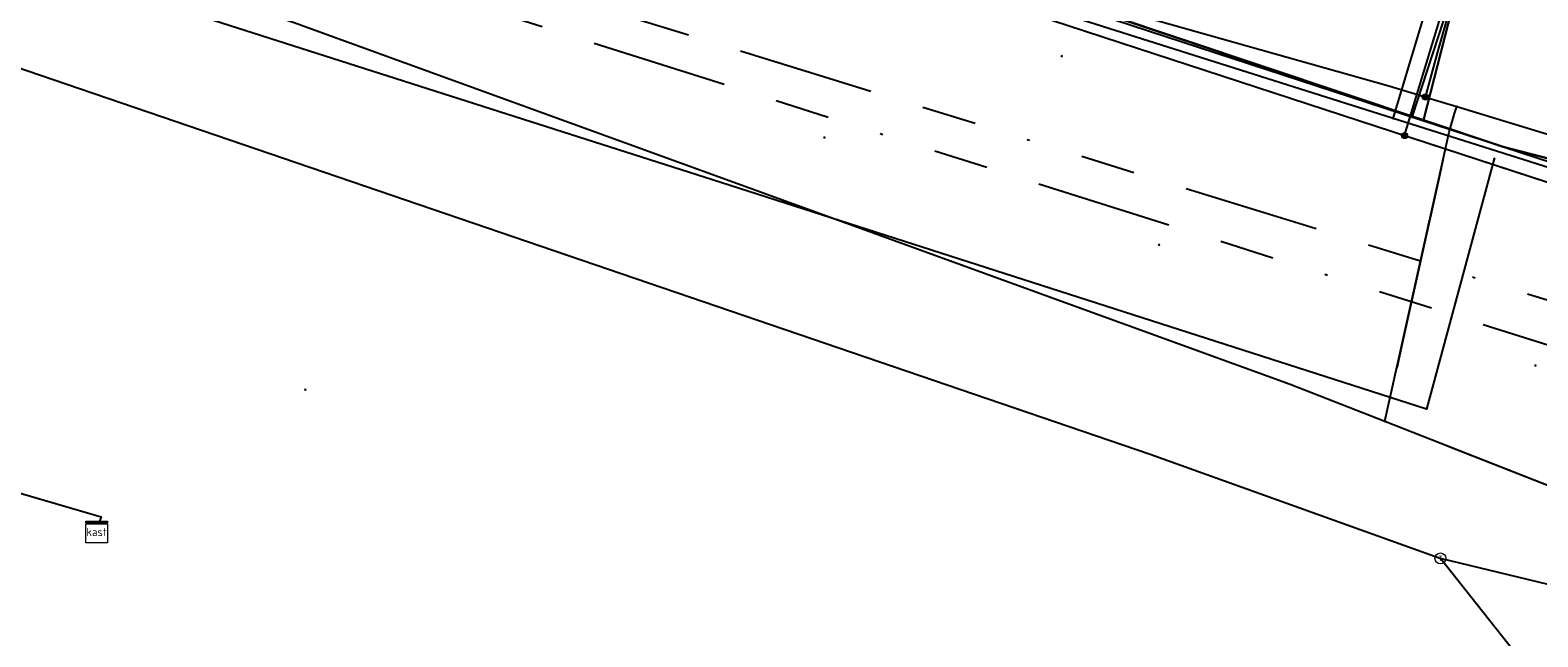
# Model space of a CAD drawing. Header units: metres. Extents: x 253430 to 254090, y 592748 to 593165.
# Tile 122 of 146: x 253925 to 253981, y 592969 to 592991. Entities that reach past the tile are written whole.
import ezdxf
from ezdxf.enums import TextEntityAlignment as Align
from ezdxf.lldxf.tags import DXFTag

# ---------------------------------------------------------------- set-up
doc = ezdxf.new("R2010")
doc.units = ezdxf.units.M
doc.linetypes.add('RI-OVERIG-SO', pattern=[17, 5, -2, 2, -2, 0, -2, 2, -2])
for name, color, linetype in [('B-WE-KL-DATA-G', 90, 'KL-DATA-SO'), ('B-WE-KL-DATA_DUCT-G', 90, 'Continuous'), ('B-WE-KL-DATA_HULPSTUK-S', 90, 'Continuous'), ('B-WE-KL-DATA_KABELBED-G', 90, 'Continuous'), ('B-WE-KL-DATA_MANTELBUIS-G', 90, 'Continuous'), ('B-WE-KL-ET_LS-G', 190, 'KL-LS-SO'), ('B-WE-KL-ET_LS_HULPSTUK-S', 190, 'Continuous'), ('B-WE-KL-ET_LS_KABELBED-G', 190, 'Continuous'), ('B-WE-KL-GAS_LD-G', 50, 'KL-GAS_LD-SO'), ('B-WE-KL-GAS_LD_HULPSTUK-S', 50, 'Continuous'), ('B-WE-KL-WATER-G', 170, 'KL-WATER-SO'), ('B-WE-KL-WATER_HULPSTUK-S', 170, 'Continuous'), ('B-WE-RI-VRIJVERVAL-G', 210, 'RI-OVERIG-SO'), ('B-WE-RI-VRIJVERVAL_HULPSTUK-S', 210, 'Continuous')]:
    doc.layers.add(name, color=color, linetype=linetype)
doc.styles.add('NLCS-ISO', font='txt')
doc.styles.get("Standard").update_dxf_attribs({"font": 'simplex.shx'})
tags = doc.linetypes.add('KL-DATA-SO', pattern='A,4,-1,[101,NLCS.SHX,S=0.5,R=0,X=0,Y=0],-1,4,-1,["D",Standard,S=1,R=0,X=-0.25,Y=-0.5],-1.5', length=12.5).pattern_tags.tags
tags[18] = DXFTag(74, 10)
tags = doc.linetypes.add('KL-GAS_LD-SO', pattern='A,4,-1,[69,NLCS.SHX,S=0.5,R=0,X=0,Y=0],-1,4,-1,["L",Standard,S=1,R=0,X=0.25,Y=-0.5],-2', length=13).pattern_tags.tags
tags[18] = DXFTag(74, 10)
tags = doc.linetypes.add('KL-LS-SO', pattern='A,4,-1,[103,NLCS.SHX,S=0.75,R=0,X=0,Y=0],-1,4,-1,["L",Standard,S=1,R=0,X=0,Y=-0.5],-2', length=13).pattern_tags.tags
tags[18] = DXFTag(74, 10)
doc.linetypes.add('KL-WATER-SO', pattern='A,7,-0.5,[168,NLCS.SHX,S=0.75,R=0,X=0.75,Y=0],-2', length=9.5)

# ---------------------------------------------------------------- blocks, each defined once
blk = doc.blocks.new('SKL-WTB_HULP_OVERIG-SO')
at = {"color": 0, "linetype": 'ByBlock', "lineweight": 18}
for points in [[(-0.14, 0.14), (0.14, -0.14)], [(0.14, 0.14), (-0.14, -0.14)]]:
    blk.add_lwpolyline(points, dxfattribs=at)
at = {"color": 0, "linetype": 'ByBlock', "lineweight": 18, "style": 'NLCS-ISO', "flags": 1}
for tag, p in [('TYPE', (1.5, 0)), ('OMSCHRIJVING', (1.5, -3)), ('LABEL', (1.5, -1.5))]:
    blk.add_attdef(tag, p, '', height=1, dxfattribs=at)
blk = doc.blocks.new('SKL-WTB_HULP_MOF-SO')
at = {"linetype": 'ByBlock', "lineweight": 18}
h = blk.add_hatch(color=0, dxfattribs=at)
h.dxf.hatch_style = 1
h.paths.add_polyline_path([(-0.5625, 0, 1), (0.5625, 0, 1)])
at = {"color": 0, "linetype": 'ByBlock', "lineweight": 18}
blk.add_circle((0, 0), 0.5625, dxfattribs=at)
at = {"color": 0, "linetype": 'ByBlock', "lineweight": 18, "style": 'NLCS-ISO', "flags": 1}
for tag, p in [('TYPE', (1.5, 0)), ('OMSCHRIJVING', (1.5, -3)), ('LABEL', (1.5, -1.5))]:
    blk.add_attdef(tag, p, '', height=1, dxfattribs=at)
blk = doc.blocks.new('SKL-WTB_HULP_T STUK-SO')
at = {"color": 0, "linetype": 'ByBlock', "lineweight": 18}
blk.add_circle((0, 0), 1, dxfattribs=at)
at = {"color": 0, "linetype": 'ByBlock', "lineweight": -2, "style": 'NLCS-ISO'}
blk.add_text('T', height=1, dxfattribs=at).set_placement((0, 0), align=Align.MIDDLE_CENTER)
at = {"color": 0, "linetype": 'ByBlock', "lineweight": 18, "style": 'NLCS-ISO', "flags": 1}
for tag, p in [('TYPE', (1.5, 0)), ('OMSCHRIJVING', (1.5, -3)), ('LABEL', (1.5, -1.5))]:
    blk.add_attdef(tag, p, '', height=1, dxfattribs=at)
blk = doc.blocks.new('SKL-WTB_HULP_KAST-SO')
at = {"color": 0, "linetype": 'ByBlock', "lineweight": 18}
for points in [[(-2, 2), (2, 2), (2, 1.68), (-2, 1.68)], [(-2, 1.52), (2, 1.52), (2, -2), (-2, -2)]]:
    blk.add_lwpolyline(points, close=True, dxfattribs=at)
at = {"color": 0, "linetype": 'ByBlock', "lineweight": 18, "style": 'NLCS-ISO'}
blk.add_text('kast', height=1.5, dxfattribs=at).set_placement((0, 0), align=Align.MIDDLE_CENTER)
at = {"color": 0, "linetype": 'ByBlock', "lineweight": 18, "style": 'NLCS-ISO', "flags": 1}
for tag, p in [('TYPE', (2.5, 0)), ('OMSCHRIJVING', (2.5, -3)), ('LABEL', (2.5, -1.5))]:
    blk.add_attdef(tag, p, '', height=1, dxfattribs=at)
blk = doc.blocks.new('SRI-HULP_OVERIG-SO')
at = {"color": 0, "linetype": 'ByBlock', "lineweight": 18}
for points in [[(-0.14, 0.14), (0.14, -0.14)], [(0.14, 0.14), (-0.14, -0.14)]]:
    blk.add_lwpolyline(points, dxfattribs=at)
at = {"color": 0, "linetype": 'ByBlock', "lineweight": 18, "style": 'NLCS-ISO', "flags": 1}
for tag, p in [('TYPE', (1.5, 0)), ('OMSCHRIJVING', (1.5, -3)), ('LABEL', (1.5, -1.5))]:
    blk.add_attdef(tag, p, '', height=1, dxfattribs=at)

msp = doc.modelspace()

# ---------------------------------------------------------------- linework, layer by layer
at = {"layer": 'B-WE-KL-DATA-G'}
for points in [[(254003.084, 592979.83), (254002.959, 592979.346), (253997.601, 592981.008), (253983.344, 592985.576), (253979.279, 592986.618), (253958.828, 592993.477), (253936.936, 593000.525), (253935.048, 593001.098), (253926.111, 593003.648), (253923.901, 593004.325), (253915.165, 593007.019), (253905.062, 593009.892), (253904.527, 593008.043), (253904.225, 593006.934)], [(253923.901, 593004.325), (253926.111, 593003.648), (253935.048, 593001.098), (253936.936, 593000.525), (253958.828, 592993.477), (253979.279, 592986.618), (253983.344, 592985.576), (253997.601, 592981.008), (254002.959, 592979.346), (254003.084, 592979.83)], [(254003.084, 592979.83), (254002.959, 592979.346), (253997.601, 592981.008), (253983.344, 592985.576), (253979.279, 592986.618), (253958.828, 592993.477), (253936.936, 593000.525), (253935.048, 593001.098), (253926.111, 593003.648), (253923.901, 593004.325)], [(254003.084, 592979.83), (254002.959, 592979.346), (253997.601, 592981.008), (253983.344, 592985.576), (253979.279, 592986.618), (253958.828, 592993.477), (253936.936, 593000.525), (253935.048, 593001.098), (253934.375, 593001.29), (253934.576, 593001.97)], [(253934.576, 593001.97), (253934.375, 593001.29), (253935.048, 593001.098), (253936.936, 593000.525), (253958.828, 592993.477), (253976.358, 592987.598), (253978.045, 592994.201), (253979.293, 592998.318), (253978.048, 592998.693)]]:
    msp.add_lwpolyline(points, dxfattribs=at)
at = {"layer": 'B-WE-KL-DATA_DUCT-G'}
msp.add_lwpolyline([(253934.576, 593001.97), (253934.375, 593001.29), (253939.33, 592999.754), (253953.682, 592995.134), (253962.714, 592992.174), (253979.279, 592986.618)], dxfattribs=at)
at = {"layer": 'B-WE-KL-DATA_KABELBED-G'}
for points in [[(253935.182, 593000.17), (253935.781, 593000), (253937.512, 592999.509), (253937.535, 592999.503), (253937.944, 592999.387), (253952.601, 592995.23), (253953.527, 592994.968), (253961.909, 592992.591), (253975.087, 592988.854), (253976.176, 592988.526), (253976.43, 592988.449), (253977.578, 592988.101)], [(253978.048, 592998.693), (253979.293, 592998.318), (253978.045, 592994.201), (253976.358, 592987.598)], [(253976.43, 592988.449), (253976.883, 592990.1), (253978.053, 592994.198), (253979.327, 592998.335), (253978.047, 592998.693)], [(253932.549, 592992.783), (253932.309, 592992.05), (253934.909, 592991.199), (253971.476, 592977.926), (253974.946, 592976.563)], [(253962.714, 592992.174), (253976.358, 592987.598)], [(253977.578, 592988.101), (253981.03, 592987.055), (253981.246, 592987.013), (253981.464, 592986.99), (253981.684, 592986.986), (253981.903, 592987.001), (253982.12, 592987.034), (253982.334, 592987.085), (253982.542, 592987.154), (253982.744, 592987.241), (253982.938, 592987.345), (253983.122, 592987.465), (253983.295, 592987.6), (253983.456, 592987.75), (253983.604, 592987.912), (253983.737, 592988.087), (253983.855, 592988.272), (253983.957, 592988.467), (253984.042, 592988.67), (253984.109, 592988.879), (253984.158, 592989.093), (253984.208, 592989.356), (253984.239, 592989.622), (253984.693, 592991.741)], [(253974.946, 592976.563), (253975.58, 592979.418), (253976.92, 592985.453), (253977.298, 592987.159), (253977.501, 592987.84), (253977.578, 592988.101)], [(253976.358, 592987.598), (253979.279, 592986.618)], [(253979.279, 592986.618), (253983.344, 592985.576)], [(253977.071, 592986.136), (253976.92, 592985.453), (253975.58, 592979.418), (253975.379, 592978.512)], [(253974.946, 592976.563), (253992.221, 592969.783), (254000, 592965.76), (254020.023, 592955.408)], [(253977.207, 592975.676), (253992.221, 592969.783)]]:
    msp.add_lwpolyline(points, dxfattribs=at)
at = {"layer": 'B-WE-KL-DATA_MANTELBUIS-G'}
for points in [[(253977.071, 592986.136), (253976.92, 592985.453), (253975.58, 592979.418), (253975.379, 592978.512)], [(253977.207, 592975.676), (253992.221, 592969.783)]]:
    msp.add_lwpolyline(points, dxfattribs=at)
at = {"layer": 'B-WE-KL-ET_LS-G'}
for points in [[(253875.233, 593017.576), (253893.618, 593012.41), (253908.068, 593008.11), (253930.72, 593001.389), (253953.977, 592994.138), (253973.357, 592987.791), (253980.758, 592985.374)], [(253926.978, 593002.499), (253930.72, 593001.389), (253953.977, 592994.138), (253973.357, 592987.791), (253980.948, 592985.312), (253982.292, 592984.883), (253983.204, 592984.787), (253983.921, 592985.223), (253985.299, 592990.876), (253985.734, 592991.395), (253986.437, 592991.492), (253994.24, 592989.889), (253995.968, 592989.219), (253996.259, 592990.427)], [(253975.668, 592987.036), (253979.055, 592998.181), (253978.721, 592998.803), (253978.612, 592998.836), (253977.648, 592999.102), (253977.162, 592999.225)], [(253912.667, 592976.047), (253912.937, 592977.04), (253913.151, 592977.193), (253913.408, 592977.272), (253913.677, 592977.258), (253915.136, 592976.799), (253917.895, 592975.97), (253927.858, 592973.058), (253927.808, 592972.888)], [(253907.924, 592916.723), (253901.155, 592918.791), (253917.895, 592975.97), (253927.858, 592973.058), (253927.808, 592972.888)]]:
    msp.add_lwpolyline(points, dxfattribs=at)
at = {"layer": 'B-WE-KL-ET_LS_KABELBED-G'}
for points in [[(253926.978, 593002.499), (253930.72, 593001.389), (253953.977, 592994.138), (253973.357, 592987.791), (253980.758, 592985.374)], [(253917.895, 592975.97), (253927.858, 592973.058), (253927.808, 592972.888)]]:
    msp.add_lwpolyline(points, dxfattribs=at)
at = {"layer": 'B-WE-KL-GAS_LD-G'}
for points in [[(253983.322, 592986.377), (253982.957, 592985.272), (253981.236, 592985.767), (253958.567, 592992.948), (253935.754, 593000.42), (253925.732, 593003.207), (253914.909, 593006.35), (253861.113, 593021.914), (253862.005, 593027.724), (253862.421, 593030.091), (253863.169, 593032.684)], [(253978.954, 592986.187), (253976.469, 592977), (253950.589, 592985.321), (253918.611, 592995.532), (253887.161, 593004.705), (253863.115, 593011.676), (253845.527, 593016.679)], [(253975.253, 592987.662), (253978.601, 592998.799), (253978.614, 592998.887), (253978.597, 592998.958), (253978.547, 592999.012), (253978.467, 592999.049), (253977.222, 592999.423)], [(253922.623, 592990.275), (253966.333, 592975.351), (253976.934, 592971.55), (253976.983, 592971.535)], [(253996.737, 592972.422), (253985.645, 592967.653), (253984.008, 592969.844), (253983.057, 592970.066), (253976.983, 592971.535)], [(253980.552, 592967.018), (253976.983, 592971.535)]]:
    msp.add_lwpolyline(points, dxfattribs=at)
at = {"layer": 'B-WE-KL-WATER-G'}
for points in [[(253991.661, 593023.675), (253991.563, 593023.267), (253992.23, 593021.429), (253991.63, 593019.158), (253989.319, 593009.593), (253985.866, 592995.201), (253983.656, 592986.27), (253982.363, 592985.614), (253958.827, 592993.304), (253935.848, 593000.628), (253925.829, 593003.396)], [(253978.046, 592998.693), (253979.291, 592998.319), (253978.054, 592994.201), (253975.935, 592987.714)]]:
    msp.add_lwpolyline(points, dxfattribs=at)
at = {"layer": 'B-WE-RI-VRIJVERVAL-G'}
for points in [[(253988.77, 592978.57), (253890.41, 593008.92)], [(253913.34, 593000.74), (253983.37, 592978.59)]]:
    msp.add_lwpolyline(points, dxfattribs=at)

# ---------------------------------------------------------------- block references
at = {"layer": 'B-WE-KL-DATA_HULPSTUK-S', "xscale": 0.2, "yscale": 0.2, "zscale": 0.2}
for name, p in [('SKL-WTB_HULP_MOF-SO', (253976.43, 592988.449)), ('SKL-WTB_HULP_OVERIG-SO', (253976.43, 592988.449)), ('SKL-WTB_HULP_OVERIG-SO', (253977.578, 592988.101)), ('SKL-WTB_HULP_OVERIG-SO', (253977.578, 592988.101)), ('SKL-WTB_HULP_OVERIG-SO', (253977.578, 592988.101)), ('SKL-WTB_HULP_OVERIG-SO', (253974.946, 592976.563)), ('SKL-WTB_HULP_OVERIG-SO', (253974.946, 592976.563)), ('SKL-WTB_HULP_OVERIG-SO', (253974.946, 592976.563))]:
    msp.add_blockref(name, p, dxfattribs=at)
at = {"layer": 'B-WE-KL-ET_LS_HULPSTUK-S', "xscale": 0.2, "yscale": 0.2, "zscale": 0.2}
for name, p in [('SKL-WTB_HULP_MOF-SO', (253975.668, 592987.036)), ('SKL-WTB_HULP_KAST-SO', (253927.696, 592972.504))]:
    msp.add_blockref(name, p, dxfattribs=at)
at = {"layer": 'B-WE-KL-GAS_LD_HULPSTUK-S', "xscale": 0.2, "yscale": 0.2, "zscale": 0.2}
for name, p in [('SKL-WTB_HULP_OVERIG-SO', (253975.253, 592987.662)), ('SKL-WTB_HULP_OVERIG-SO', (253978.954, 592986.187)), ('SKL-WTB_HULP_T STUK-SO', (253976.983, 592971.535))]:
    msp.add_blockref(name, p, dxfattribs=at)
at = {"layer": 'B-WE-KL-WATER_HULPSTUK-S', "xscale": 0.2, "yscale": 0.2, "zscale": 0.2}
msp.add_blockref('SKL-WTB_HULP_OVERIG-SO', (253975.935, 592987.714), dxfattribs=at)
at = {"layer": 'B-WE-RI-VRIJVERVAL_HULPSTUK-S', "xscale": 0.2, "yscale": 0.2, "zscale": 0.2}
for p in [(253963.094, 592989.949), (253954.386, 592986.965), (253966.66, 592983.032), (253980.463, 592978.605), (253935.354, 592977.723)]:
    msp.add_blockref('SRI-HULP_OVERIG-SO', p, dxfattribs=at)

doc.saveas('drawing.dxf')
